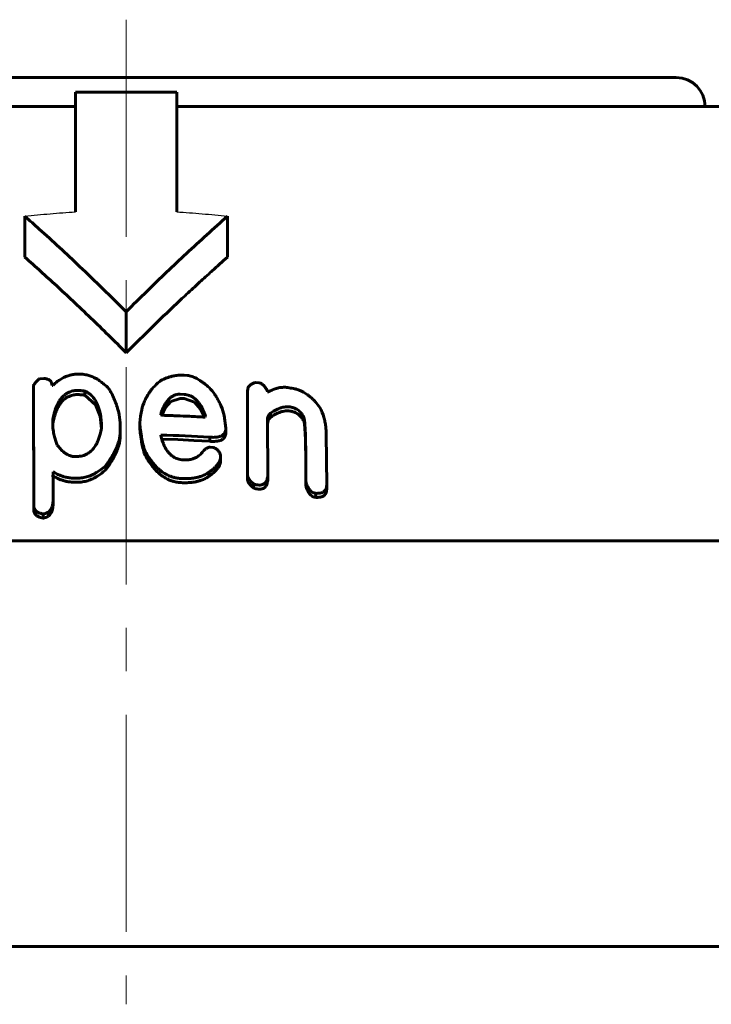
# Model space of a CAD drawing. Header units: millimetres. Extents: x -268 to 542, y -145 to 144.
# Tile 12 of 14: x 417 to 440, y 110 to 144. Entities that reach past the tile are written whole.
import ezdxf

# ---------------------------------------------------------------- set-up
doc = ezdxf.new("R2010")
doc.units = ezdxf.units.MM
for name, pattern in [('K5LT-1', [0]), ('K5LT_AXLED', [12, 7.5, -1.5, 1.5, -1.5]), ('K5LT_BASIC', [0])]:
    doc.linetypes.add(name, pattern=pattern)
doc.layers.add('Системный слой (1)', color=7, linetype='Continuous', true_color=0x6c6c6c)

# ---------------------------------------------------------------- blocks, each defined once
blk = doc.blocks.new('U41')
at = {"layer": 'Системный слой (1)', "color": 150, "linetype": 'K5LT_BASIC', "lineweight": 60, "true_color": 0x0080ff}
for p, q in [((422.014, 129.999), (421.462, 130.015)), ((422.566, 129.974), (422.014, 129.999)), ((423.117, 129.941), (422.566, 129.974))]:
    blk.add_line(p, q, dxfattribs=at)
blk = doc.blocks.new('U44')
at = {"layer": 'Системный слой (1)', "color": 150, "linetype": 'K5LT_BASIC', "lineweight": 60, "true_color": 0x0080ff}
for p, q in [((425.11, 130.534), (425.122, 130.618)), ((425.122, 130.618), (425.154, 130.699)), ((425.154, 130.699), (425.218, 130.767))]:
    blk.add_line(p, q, dxfattribs=at)
blk = doc.blocks.new('U45')
at = {"layer": 'Системный слой (1)', "color": 150, "linetype": 'K5LT_BASIC', "lineweight": 60, "true_color": 0x0080ff}
for p, q in [((419.172, 131.206), (418.806, 131.534)), ((419.329, 130.795), (419.172, 131.206)), ((419.38, 130.369), (419.329, 130.795))]:
    blk.add_line(p, q, dxfattribs=at)
blk = doc.blocks.new('U47')
at = {"layer": 'Системный слой (1)', "color": 150, "linetype": 'K5LT_BASIC', "lineweight": 60, "true_color": 0x0080ff}
for p, q in [((422.588, 131.289), (422.237, 131.417)), ((422.802, 131.046), (422.588, 131.289)), ((422.935, 130.777), (422.802, 131.046))]:
    blk.add_line(p, q, dxfattribs=at)
blk = doc.blocks.new('U60')
at = {"layer": 'Системный слой (1)', "color": 150, "linetype": 'K5LT_BASIC', "lineweight": 60, "true_color": 0x0080ff}
for p, q in [((421.774, 131.315), (421.585, 131.092)), ((422.094, 131.425), (421.774, 131.315)), ((421.585, 131.092), (421.461, 130.844))]:
    blk.add_line(p, q, dxfattribs=at)
blk = doc.blocks.new('U65')
at = {"layer": 'Системный слой (1)', "color": 150, "linetype": 'K5LT_BASIC', "lineweight": 60, "true_color": 0x0080ff}
for p, q in [((417.709, 128.67), (417.71, 128.697)), ((417.71, 128.697), (417.711, 128.723)), ((417.711, 128.723), (417.711, 128.75))]:
    blk.add_line(p, q, dxfattribs=at)

msp = doc.modelspace()

# ---------------------------------------------------------------- linework, layer by layer
at = {"layer": 'Системный слой (1)', "color": 30, "linetype": 'K5LT_AXLED', "lineweight": 18, "true_color": 0xff8000}
msp.add_line((420.232, 144.5), (420.232, 110.5), dxfattribs=at)
at = {"layer": 'Системный слой (1)', "color": 150, "linetype": 'K5LT_BASIC', "lineweight": 60, "true_color": 0x0080ff}
for p, q in [((401.232, 142.5), (439.232, 142.5)), ((418.482, 137.863), (418.482, 142)), ((418.482, 142), (421.982, 142)), ((421.982, 142), (421.982, 137.863)), ((395.294, 141.5), (418.482, 141.5)), ((421.982, 141.5), (445.171, 141.5)), ((416.732, 136.297), (416.732, 137.711)), ((423.732, 136.297), (423.732, 137.711)), ((420.232, 133), (420.232, 134.414)), ((417.244, 132.1), (417.387, 132.112)), ((422.237, 132.222), (422.346, 132.216)), ((424.696, 131.975), (424.823, 131.959)), ((417.029, 131.671), (417.029, 131.813)), ((417.046, 127.713), (417.029, 131.813)), ((417.029, 131.671), (417.046, 127.571)), ((417.673, 131.866), (417.694, 131.867)), ((418.806, 131.534), (418.806, 131.675)), ((424.427, 128.777), (424.427, 131.691)), ((425.109, 131.673), (425.109, 131.653)), ((425.109, 131.653), (425.147, 131.648)), ((422.094, 131.566), (422.237, 131.558)), ((422.094, 131.425), (422.237, 131.417)), ((421.429, 130.859), (421.446, 130.947)), ((421.446, 130.851), (421.446, 130.947)), ((425.218, 130.767), (425.218, 130.908)), ((417.694, 130.5), (417.694, 130.643)), ((419.993, 130.865), (420.03, 130.575)), ((420.03, 130.575), (420.03, 130.305)), ((422.974, 130.808), (422.957, 130.775)), ((423.622, 130.827), (423.676, 130.391)), ((425.109, 130.639), (425.126, 128.764)), ((426.35, 130.662), (426.35, 130.803)), ((420.03, 130.164), (420.03, 130.305)), ((420.709, 130.356), (420.709, 130.497)), ((423.676, 130.25), (423.676, 130.391)), ((421.429, 130.157), (421.429, 130.14)), ((423.117, 129.941), (423.117, 130.083)), ((427.142, 130.184), (427.159, 128.432)), ((420.852, 129.528), (420.852, 129.67)), ((423.137, 129.738), (423.226, 129.731)), ((418.557, 129.419), (418.485, 129.416)), ((423.496, 129.44), (423.496, 129.406)), ((423.496, 129.264), (423.496, 129.406)), ((417.711, 128.75), (417.711, 128.892)), ((419.525, 128.954), (419.525, 129.095)), ((423.1, 128.739), (423.1, 128.88)), ((426.439, 128.555), (426.439, 128.946)), ((417.694, 128.748), (417.711, 128.66)), ((417.711, 128.66), (417.711, 127.976)), ((418.628, 128.673), (418.574, 128.67)), ((418.628, 128.531), (418.574, 128.529)), ((424.427, 128.636), (424.427, 128.777)), ((425.126, 128.623), (425.126, 128.764)), ((426.439, 128.414), (426.439, 128.555)), ((424.642, 128.327), (424.642, 128.468)), ((424.785, 128.434), (424.768, 128.436)), ((424.785, 128.293), (424.768, 128.295)), ((427.159, 128.29), (427.159, 128.432)), ((417.711, 127.835), (417.711, 127.976)), ((426.78, 128.004), (426.78, 128.145)), ((417.387, 127.433), (417.37, 127.432)), ((417.37, 127.291), (417.37, 127.432)), ((417.387, 127.292), (417.37, 127.291)), ((417.547, 127.358), (417.547, 127.499)), ((380.232, 126.5), (460.232, 126.5)), ((461.232, 112.5), (379.232, 112.5))]:
    msp.add_line(p, q, dxfattribs=at)
for centre, radius, start, end in [((439.232, 141.5), 1, 0, 90), ((419.923, 95.021), 37.245, 80.5945, 80.9028)]:
    msp.add_arc(centre, radius, start, end, dxfattribs=at)
at = {"layer": 'Системный слой (1)', "color": 7, "linetype": 'K5LT-1'}
for points in [[(416.732, 137.711), (416.877, 137.728), (417.168, 137.759), (417.606, 137.801), (418.045, 137.836), (418.337, 137.855), (418.482, 137.863)], [(421.982, 137.863), (422.128, 137.855), (422.42, 137.836), (422.858, 137.801), (423.296, 137.759), (423.587, 137.728), (423.732, 137.711)]]:
    msp.add_open_spline(points, degree=3, dxfattribs=at)
at = {"layer": 'Системный слой (1)', "color": 150, "linetype": 'K5LT_BASIC', "lineweight": 60, "true_color": 0x0080ff}
for points, knots in [([(420.232, 134.414), (419.701, 134.946), (418.708, 135.915), (417.535, 137), (416.898, 137.565), (416.732, 137.711)], [0, 0, 0, 0, 2.785503, 5.164579, 6, 6, 6, 6]), ([(423.732, 137.711), (423.255, 137.292), (422.322, 136.446), (421.161, 135.335), (420.472, 134.654), (420.232, 134.414)], [0, 0, 0, 0, 2.4017, 4.74577, 6, 6, 6, 6]), ([(416.732, 136.297), (417.098, 135.975), (417.653, 135.476), (418.41, 134.772), (419.216, 134.005), (419.828, 133.404), (420.232, 133)], [0, 0, 0, 0, 2.151747, 3.280598, 4.526652, 7, 7, 7, 7]), ([(423.732, 136.297), (423.644, 136.219), (423.445, 136.044), (423.176, 135.802), (422.866, 135.523), (422.522, 135.207), (421.934, 134.659), (421.162, 133.921), (420.542, 133.31), (420.232, 133)], [0, 0, 0, 0, 0.737512, 1.675221, 2.276235, 3.354583, 4.604913, 7.2952, 10, 10, 10, 10]), ([(418.536, 132.263), (418.488, 132.26), (418.418, 132.253), (418.329, 132.235), (418.262, 132.217), (418.188, 132.192), (418.108, 132.16), (418.007, 132.109), (417.896, 132.039), (417.786, 131.953), (417.722, 131.895), (417.694, 131.867)], [0, 0, 0, 0, 1.690778, 2.462622, 3.206433, 4.172037, 5.283571, 6.377912, 8.431278, 10.364413, 12, 12, 12, 12]), ([(419.634, 131.757), (419.582, 131.813), (419.491, 131.9), (419.367, 131.998), (419.252, 132.076), (419.151, 132.132), (419.029, 132.186), (418.935, 132.217), (418.831, 132.243), (418.717, 132.261), (418.616, 132.266), (418.548, 132.263), (418.536, 132.263)], [0, 0, 0, 0, 2.687989, 4.320078, 5.270497, 7.19846, 7.973166, 9.362157, 10.13956, 11.103342, 12.664179, 13, 13, 13, 13]), ([(417.244, 132.1), (417.21, 132.076), (417.164, 132.038), (417.114, 131.988), (417.077, 131.944), (417.047, 131.896), (417.031, 131.848), (417.029, 131.822), (417.029, 131.813)], [0, 0, 0, 0, 2.763031, 3.942816, 5.011791, 6.831091, 8.223491, 9, 9, 9, 9]), ([(417.673, 131.866), (417.673, 131.897), (417.668, 131.936), (417.65, 131.976), (417.64, 131.994), (417.625, 132.015), (417.601, 132.038), (417.568, 132.062), (417.528, 132.081), (417.468, 132.101), (417.42, 132.109), (417.387, 132.112)], [0, 0, 0, 0, 3.166019, 3.76531, 4.307328, 5.112398, 6.110828, 7.270967, 8.489876, 9.607573, 12, 12, 12, 12]), ([(421.391, 132.009), (421.309, 131.942), (421.183, 131.821), (421.036, 131.634), (420.939, 131.476), (420.842, 131.275), (420.747, 130.985), (420.712, 130.705), (420.709, 130.526), (420.709, 130.497)], [0, 0, 0, 0, 1.652054, 2.786236, 3.970853, 4.833424, 6.712916, 9.463775, 10, 10, 10, 10]), ([(422.237, 132.222), (422.202, 132.224), (422.144, 132.226), (422.061, 132.223), (421.984, 132.217), (421.891, 132.204), (421.787, 132.181), (421.678, 132.148), (421.543, 132.094), (421.45, 132.045), (421.391, 132.009)], [0, 0, 0, 0, 1.251579, 2.031718, 2.976202, 3.980406, 5.432642, 6.846072, 8.221194, 11, 11, 11, 11]), ([(423.1, 131.804), (423.046, 131.849), (422.965, 131.913), (422.846, 131.998), (422.758, 132.055), (422.669, 132.107), (422.591, 132.147), (422.51, 132.18), (422.43, 132.205), (422.373, 132.214), (422.346, 132.216)], [0, 0, 0, 0, 2.814073, 4.119453, 5.71395, 6.864091, 8.045762, 8.973469, 10.074025, 11, 11, 11, 11]), ([(424.696, 131.975), (424.666, 131.966), (424.618, 131.948), (424.556, 131.915), (424.509, 131.881), (424.474, 131.842), (424.451, 131.804), (424.432, 131.755), (424.427, 131.717), (424.427, 131.691)], [0, 0, 0, 0, 1.898786, 3.176523, 4.536252, 5.880962, 6.982352, 7.873221, 10, 10, 10, 10]), ([(425.109, 131.673), (425.103, 131.687), (425.088, 131.717), (425.062, 131.765), (425.032, 131.813), (425, 131.853), (424.971, 131.884), (424.942, 131.908), (424.912, 131.929), (424.88, 131.944), (424.85, 131.954), (424.832, 131.957), (424.823, 131.959)], [0, 0, 0, 0, 1.538204, 3.509798, 5.459812, 7.178476, 8.348925, 9.424773, 10.493132, 11.506831, 12.281727, 13, 13, 13, 13]), ([(417.694, 130.643), (417.705, 130.714), (417.726, 130.827), (417.765, 130.977), (417.802, 131.089), (417.841, 131.183), (417.885, 131.271), (417.928, 131.343), (417.969, 131.401), (418.019, 131.462), (418.071, 131.514), (418.134, 131.563), (418.175, 131.59), (418.231, 131.623), (418.303, 131.654), (418.384, 131.678), (418.462, 131.692), (418.51, 131.696), (418.536, 131.697)], [0, 0, 0, 0, 3.191603, 4.972326, 6.659356, 8.183198, 9.245968, 10.736105, 11.54399, 12.066954, 13.800416, 14.296274, 14.918984, 15.504248, 16.509079, 17.505398, 18.179126, 19, 19, 19, 19]), ([(418.806, 131.675), (418.783, 131.678), (418.745, 131.682), (418.688, 131.688), (418.641, 131.693), (418.601, 131.696), (418.572, 131.697), (418.552, 131.698), (418.541, 131.698), (418.536, 131.697)], [0, 0, 0, 0, 2.512746, 4.31796, 6.316921, 7.775851, 8.785342, 9.49352, 10, 10, 10, 10]), ([(419.382, 130.381), (419.382, 130.463), (419.378, 130.593), (419.36, 130.769), (419.337, 130.905), (419.31, 131.019), (419.277, 131.125), (419.24, 131.222), (419.194, 131.313), (419.132, 131.411), (419.069, 131.488), (418.988, 131.564), (418.913, 131.621), (418.843, 131.658), (418.806, 131.675)], [0, 0, 0, 0, 2.624666, 4.130215, 5.590446, 6.967239, 7.832652, 9.060281, 10.162212, 10.930306, 12.503607, 13.010403, 13.986996, 15, 15, 15, 15]), ([(419.993, 130.865), (419.974, 130.939), (419.946, 131.045), (419.901, 131.185), (419.865, 131.289), (419.823, 131.395), (419.772, 131.512), (419.711, 131.632), (419.661, 131.717), (419.634, 131.757)], [0, 0, 0, 0, 2.447631, 3.454655, 4.616609, 5.896677, 7.024027, 8.558937, 10, 10, 10, 10]), ([(423.622, 130.827), (423.594, 130.938), (423.54, 131.1), (423.445, 131.304), (423.37, 131.439), (423.263, 131.606), (423.17, 131.725), (423.1, 131.804)], [0, 0, 0, 0, 2.594918, 3.813, 4.911823, 5.883665, 8, 8, 8, 8]), ([(425.812, 131.797), (425.762, 131.805), (425.671, 131.81), (425.552, 131.797), (425.472, 131.779), (425.381, 131.753), (425.275, 131.713), (425.188, 131.67), (425.147, 131.648)], [0, 0, 0, 0, 1.797894, 3.292066, 4.441356, 4.95257, 7.007475, 9, 9, 9, 9]), ([(426.927, 131.109), (426.875, 131.177), (426.797, 131.273), (426.676, 131.398), (426.589, 131.478), (426.503, 131.545), (426.429, 131.597), (426.353, 131.643), (426.258, 131.692), (426.143, 131.736), (426.055, 131.757), (426.009, 131.765)], [0, 0, 0, 0, 2.960033, 4.16016, 5.696388, 6.764065, 7.573178, 8.458309, 9.45452, 10.706472, 12, 12, 12, 12]), ([(417.694, 130.501), (417.705, 130.573), (417.726, 130.685), (417.765, 130.836), (417.802, 130.947), (417.841, 131.041), (417.885, 131.13), (417.928, 131.201), (417.969, 131.259), (418.019, 131.321), (418.071, 131.373), (418.134, 131.422), (418.175, 131.449), (418.231, 131.481), (418.303, 131.513), (418.384, 131.536), (418.462, 131.55), (418.51, 131.555), (418.536, 131.556)], [0, 0, 0, 0, 3.191603, 4.972326, 6.659356, 8.183198, 9.245968, 10.736105, 11.54399, 12.066954, 13.800416, 14.296274, 14.918984, 15.504248, 16.509079, 17.505398, 18.179126, 19, 19, 19, 19]), ([(418.806, 131.534), (418.783, 131.537), (418.745, 131.541), (418.688, 131.547), (418.641, 131.551), (418.601, 131.554), (418.572, 131.556), (418.552, 131.556), (418.541, 131.556), (418.536, 131.556)], [0, 0, 0, 0, 2.512746, 4.31796, 6.316921, 7.775851, 8.785342, 9.49352, 10, 10, 10, 10]), ([(422.094, 131.566), (422.078, 131.567), (422.054, 131.567), (422.019, 131.565), (421.986, 131.56), (421.946, 131.55), (421.904, 131.536), (421.863, 131.517), (421.82, 131.491), (421.774, 131.459), (421.728, 131.417), (421.682, 131.368), (421.638, 131.313), (421.592, 131.246), (421.54, 131.158), (421.49, 131.055), (421.459, 130.98), (421.446, 130.947)], [0, 0, 0, 0, 0.71624, 1.083961, 1.621511, 2.292582, 3.021465, 3.772067, 4.607585, 5.612885, 6.776045, 8.070721, 9.477831, 10.923969, 12.939811, 15.737414, 18, 18, 18, 18]), ([(422.974, 130.808), (422.955, 130.867), (422.92, 130.962), (422.86, 131.088), (422.81, 131.177), (422.764, 131.246), (422.723, 131.3), (422.671, 131.359), (422.612, 131.413), (422.551, 131.457), (422.504, 131.485), (422.459, 131.507), (422.402, 131.529), (422.329, 131.549), (422.269, 131.557), (422.237, 131.558)], [0, 0, 0, 0, 3.002362, 4.858217, 6.578313, 7.740329, 8.616644, 9.576525, 11.147917, 11.957211, 12.599347, 13.260372, 13.863115, 14.875738, 16, 16, 16, 16]), ([(425.109, 130.639), (425.109, 130.667), (425.112, 130.713), (425.124, 130.775), (425.149, 130.841), (425.184, 130.885), (425.218, 130.908)], [0, 0, 0, 0, 1.995123, 3.281781, 4.513032, 7, 7, 7, 7]), ([(425.218, 130.908), (425.265, 130.941), (425.342, 130.992), (425.45, 131.048), (425.521, 131.078), (425.583, 131.099), (425.65, 131.118), (425.731, 131.132), (425.816, 131.136), (425.871, 131.131), (425.9, 131.126)], [0, 0, 0, 0, 2.853611, 4.503882, 5.722752, 6.341165, 7.479859, 8.742938, 9.818625, 11, 11, 11, 11]), ([(425.218, 130.767), (425.265, 130.8), (425.342, 130.851), (425.45, 130.907), (425.521, 130.936), (425.583, 130.958), (425.65, 130.977), (425.731, 130.99), (425.816, 130.994), (425.871, 130.99), (425.9, 130.985)], [0, 0, 0, 0, 2.853611, 4.503882, 5.722752, 6.341165, 7.479859, 8.742938, 9.818625, 11, 11, 11, 11]), ([(425.9, 131.126), (425.924, 131.123), (425.962, 131.115), (426.012, 131.1), (426.054, 131.084), (426.104, 131.061), (426.164, 131.025), (426.226, 130.974), (426.277, 130.918), (426.318, 130.861), (426.34, 130.824), (426.35, 130.803)], [0, 0, 0, 0, 1.354483, 2.159293, 2.937334, 3.932436, 5.319582, 7.124477, 8.922473, 10.329576, 12, 12, 12, 12]), ([(425.9, 130.985), (425.924, 130.981), (425.962, 130.973), (426.012, 130.958), (426.054, 130.943), (426.104, 130.92), (426.164, 130.883), (426.226, 130.833), (426.277, 130.777), (426.318, 130.72), (426.34, 130.682), (426.35, 130.662)], [0, 0, 0, 0, 1.354483, 2.159293, 2.937334, 3.932436, 5.319582, 7.124477, 8.922473, 10.329576, 12, 12, 12, 12]), ([(427.142, 130.184), (427.142, 130.274), (427.133, 130.417), (427.1, 130.613), (427.046, 130.832), (426.982, 130.997), (426.927, 131.109)], [0, 0, 0, 0, 2.057599, 3.237444, 4.414988, 7, 7, 7, 7]), ([(421.429, 130.859), (421.435, 130.856), (421.444, 130.851), (421.458, 130.846), (421.47, 130.842), (421.478, 130.84), (421.483, 130.84)], [0, 0, 0, 0, 2.590913, 3.985375, 5.279698, 7, 7, 7, 7]), ([(421.483, 130.84), (421.538, 130.838), (421.641, 130.835), (421.809, 130.829), (422.067, 130.82), (422.455, 130.803), (422.778, 130.786), (422.957, 130.775)], [0, 0, 0, 0, 0.885205, 1.687785, 2.734791, 5.087884, 8, 8, 8, 8]), ([(426.35, 130.803), (426.352, 130.803), (426.354, 130.802), (426.356, 130.8), (426.358, 130.798), (426.36, 130.796), (426.363, 130.791), (426.367, 130.784), (426.371, 130.771), (426.377, 130.752), (426.382, 130.725), (426.388, 130.693), (426.394, 130.647), (426.4, 130.587), (426.407, 130.508), (426.414, 130.404), (426.421, 130.252), (426.428, 130.047), (426.433, 129.81), (426.436, 129.581), (426.439, 129.295), (426.439, 129.087), (426.439, 128.946)], [0, 0, 0, 0, 0.041405, 0.059023, 0.082527, 0.115643, 0.166503, 0.252017, 0.405228, 0.645051, 0.969161, 1.370612, 1.854734, 2.633106, 3.612035, 4.757665, 6.500102, 9.226654, 12.375168, 15.28587, 17.74582, 23, 23, 23, 23]), ([(426.35, 130.662), (426.352, 130.661), (426.354, 130.66), (426.356, 130.659), (426.358, 130.657), (426.36, 130.654), (426.363, 130.65), (426.367, 130.642), (426.371, 130.629), (426.377, 130.61), (426.382, 130.584), (426.388, 130.551), (426.394, 130.506), (426.4, 130.445), (426.407, 130.367), (426.414, 130.262), (426.421, 130.111), (426.428, 129.905), (426.433, 129.669), (426.436, 129.439), (426.439, 129.153), (426.439, 128.946), (426.439, 128.804)], [0, 0, 0, 0, 0.041405, 0.059023, 0.082527, 0.115643, 0.166503, 0.252017, 0.405228, 0.645051, 0.969161, 1.370612, 1.854734, 2.633106, 3.612035, 4.757665, 6.500102, 9.226654, 12.375168, 15.28587, 17.74582, 23, 23, 23, 23]), ([(417.694, 130.5), (417.7, 130.427), (417.712, 130.321), (417.735, 130.187), (417.754, 130.101), (417.775, 130.023), (417.805, 129.926), (417.833, 129.856), (417.854, 129.81)], [0, 0, 0, 0, 2.806796, 4.072363, 5.168119, 6.185917, 7.124989, 9, 9, 9, 9]), ([(418.557, 129.419), (418.597, 129.421), (418.669, 129.429), (418.754, 129.451), (418.809, 129.471), (418.85, 129.489), (418.895, 129.512), (418.949, 129.546), (419.004, 129.589), (419.058, 129.64), (419.108, 129.698), (419.152, 129.759), (419.198, 129.834), (419.247, 129.928), (419.296, 130.051), (419.344, 130.204), (419.37, 130.317), (419.382, 130.381)], [0, 0, 0, 0, 1.267579, 2.281051, 2.818295, 3.206122, 3.803932, 4.565627, 5.433718, 6.370387, 7.386995, 8.458328, 9.370876, 11.019039, 12.9232, 15.067454, 18, 18, 18, 18]), ([(419.525, 129.095), (419.606, 129.204), (419.719, 129.37), (419.846, 129.603), (419.929, 129.788), (419.988, 129.971), (420.022, 130.143), (420.03, 130.251), (420.03, 130.305)], [0, 0, 0, 0, 2.602905, 3.872901, 5.304934, 6.703508, 7.852297, 9, 9, 9, 9]), ([(420.709, 130.497), (420.716, 130.42), (420.731, 130.295), (420.774, 130.019), (420.816, 129.821), (420.852, 129.67)], [0, 0, 0, 0, 1.682059, 2.689378, 6, 6, 6, 6]), ([(420.709, 130.356), (420.716, 130.278), (420.731, 130.154), (420.774, 129.878), (420.816, 129.68), (420.852, 129.528)], [0, 0, 0, 0, 1.682059, 2.689378, 6, 6, 6, 6]), ([(423.117, 130.083), (423.171, 130.079), (423.262, 130.075), (423.357, 130.084), (423.406, 130.092), (423.433, 130.098), (423.47, 130.108), (423.514, 130.124), (423.559, 130.148), (423.596, 130.178), (423.624, 130.21), (423.649, 130.25), (423.671, 130.31), (423.676, 130.361), (423.676, 130.391)], [0, 0, 0, 0, 2.906104, 4.774367, 5.093595, 5.587169, 6.296414, 7.244994, 8.285155, 9.347949, 10.330734, 11.152742, 12.745573, 15, 15, 15, 15]), ([(423.117, 129.941), (423.171, 129.937), (423.262, 129.934), (423.357, 129.942), (423.406, 129.951), (423.433, 129.956), (423.47, 129.966), (423.514, 129.983), (423.559, 130.007), (423.596, 130.036), (423.624, 130.068), (423.649, 130.109), (423.671, 130.168), (423.676, 130.22), (423.676, 130.25)], [0, 0, 0, 0, 2.906104, 4.774367, 5.093595, 5.587169, 6.296414, 7.244994, 8.285155, 9.347949, 10.330734, 11.152742, 12.745573, 15, 15, 15, 15]), ([(419.525, 128.954), (419.606, 129.063), (419.719, 129.228), (419.846, 129.462), (419.929, 129.646), (419.988, 129.829), (420.022, 130.002), (420.03, 130.11), (420.03, 130.164)], [0, 0, 0, 0, 2.602905, 3.872901, 5.304934, 6.703508, 7.852297, 9, 9, 9, 9]), ([(421.429, 130.14), (421.443, 130.08), (421.469, 129.987), (421.515, 129.862), (421.555, 129.77), (421.597, 129.693), (421.643, 129.621), (421.688, 129.562), (421.733, 129.512), (421.786, 129.462), (421.842, 129.419), (421.914, 129.377), (421.977, 129.347), (422.06, 129.32), (422.142, 129.304), (422.197, 129.299), (422.22, 129.298)], [0, 0, 0, 0, 2.88206, 4.488498, 6.014338, 7.398283, 8.366384, 9.727225, 10.527572, 11.124514, 12.650289, 13.21123, 14.206572, 15.156437, 16.225426, 17, 17, 17, 17]), ([(417.854, 129.81), (417.886, 129.766), (417.939, 129.7), (418.02, 129.617), (418.073, 129.57), (418.119, 129.535), (418.158, 129.508), (418.212, 129.477), (418.266, 129.452), (418.326, 129.433), (418.384, 129.419), (418.442, 129.415), (418.477, 129.415), (418.485, 129.416)], [0, 0, 0, 0, 3.331425, 5.078353, 6.741631, 7.39557, 8.260421, 9.292326, 10.739849, 11.290675, 12.378185, 13.625948, 14, 14, 14, 14]), ([(420.852, 129.67), (420.896, 129.585), (420.959, 129.472), (421.065, 129.312), (421.149, 129.199), (421.238, 129.097), (421.306, 129.029), (421.371, 128.968), (421.438, 128.913), (421.55, 128.834), (421.651, 128.776), (421.759, 128.732), (421.829, 128.707), (421.934, 128.678), (422.041, 128.661), (422.111, 128.657), (422.128, 128.656)], [0, 0, 0, 0, 3.264913, 4.301952, 6.295987, 7.813298, 8.553175, 9.269068, 10.517882, 11.121868, 13.260757, 13.748694, 14.250412, 15.212712, 16.577945, 17, 17, 17, 17]), ([(422.885, 129.597), (422.859, 129.56), (422.813, 129.505), (422.739, 129.44), (422.679, 129.399), (422.621, 129.367), (422.562, 129.342), (422.499, 129.323), (422.432, 129.308), (422.339, 129.296), (422.267, 129.296), (422.22, 129.298)], [0, 0, 0, 0, 2.508555, 3.866338, 5.084946, 6.065191, 7.04458, 8.013111, 8.971042, 10.040945, 12, 12, 12, 12]), ([(423.137, 129.738), (423.128, 129.739), (423.115, 129.738), (423.097, 129.735), (423.08, 129.73), (423.055, 129.721), (423.026, 129.706), (422.996, 129.687), (422.968, 129.667), (422.93, 129.638), (422.904, 129.614), (422.885, 129.597)], [0, 0, 0, 0, 1.02211, 1.379984, 1.985369, 3.013678, 4.351407, 5.893093, 7.419454, 8.671525, 12, 12, 12, 12]), ([(423.496, 129.44), (423.491, 129.461), (423.483, 129.492), (423.466, 129.536), (423.447, 129.574), (423.417, 129.616), (423.38, 129.654), (423.341, 129.682), (423.305, 129.702), (423.268, 129.718), (423.241, 129.727), (423.226, 129.731)], [0, 0, 0, 0, 2.116859, 3.151405, 4.504638, 6.138743, 7.736065, 8.963192, 9.989886, 10.858108, 12, 12, 12, 12]), ([(420.852, 129.528), (420.896, 129.443), (420.959, 129.331), (421.065, 129.171), (421.149, 129.057), (421.238, 128.956), (421.306, 128.887), (421.371, 128.827), (421.438, 128.772), (421.55, 128.692), (421.651, 128.635), (421.759, 128.591), (421.829, 128.566), (421.934, 128.537), (422.041, 128.52), (422.111, 128.515), (422.128, 128.514)], [0, 0, 0, 0, 3.264913, 4.301952, 6.295987, 7.813298, 8.553175, 9.269068, 10.517882, 11.121868, 13.260757, 13.748694, 14.250412, 15.212712, 16.577945, 17, 17, 17, 17]), ([(423.1, 128.88), (423.151, 128.917), (423.233, 128.98), (423.323, 129.065), (423.373, 129.122), (423.405, 129.162), (423.43, 129.2), (423.463, 129.257), (423.489, 129.326), (423.496, 129.382), (423.496, 129.406)], [0, 0, 0, 0, 2.792614, 4.650119, 5.785044, 6.401832, 7.178962, 8.029002, 9.735831, 11, 11, 11, 11]), ([(423.1, 128.739), (423.151, 128.775), (423.233, 128.839), (423.323, 128.924), (423.373, 128.98), (423.405, 129.021), (423.43, 129.058), (423.463, 129.116), (423.489, 129.185), (423.496, 129.24), (423.496, 129.264)], [0, 0, 0, 0, 2.792614, 4.650119, 5.785044, 6.401832, 7.178962, 8.029002, 9.735831, 11, 11, 11, 11]), ([(417.694, 128.748), (417.695, 128.748), (417.696, 128.748), (417.697, 128.749), (417.698, 128.75), (417.699, 128.752), (417.701, 128.755), (417.702, 128.76), (417.704, 128.769), (417.707, 128.782), (417.708, 128.8), (417.71, 128.82), (417.711, 128.851), (417.711, 128.875), (417.711, 128.892)], [0, 0, 0, 0, 0.188817, 0.323951, 0.431236, 0.593904, 0.853948, 1.312042, 2.149654, 3.626913, 5.527028, 7.638768, 9.869349, 15, 15, 15, 15]), ([(417.711, 128.892), (417.754, 128.862), (417.828, 128.818), (417.926, 128.773), (418.02, 128.737), (418.125, 128.706), (418.245, 128.684), (418.392, 128.668), (418.498, 128.667), (418.574, 128.67)], [0, 0, 0, 0, 1.939633, 3.083508, 3.732707, 5.310357, 6.694048, 7.636489, 10, 10, 10, 10]), ([(418.628, 128.673), (418.694, 128.675), (418.818, 128.693), (418.951, 128.735), (419.049, 128.776), (419.125, 128.812), (419.231, 128.872), (419.37, 128.965), (419.47, 129.046), (419.525, 129.095)], [0, 0, 0, 0, 1.781104, 3.416835, 3.90908, 4.847495, 5.893102, 7.578075, 10, 10, 10, 10]), ([(418.628, 128.531), (418.694, 128.534), (418.818, 128.552), (418.951, 128.594), (419.049, 128.634), (419.125, 128.671), (419.231, 128.731), (419.37, 128.823), (419.47, 128.905), (419.525, 128.954)], [0, 0, 0, 0, 1.781104, 3.416835, 3.90908, 4.847495, 5.893102, 7.578075, 10, 10, 10, 10]), ([(422.128, 128.656), (422.198, 128.652), (422.301, 128.651), (422.445, 128.658), (422.559, 128.671), (422.678, 128.692), (422.782, 128.72), (422.871, 128.752), (422.942, 128.783), (423.019, 128.824), (423.07, 128.858), (423.1, 128.88)], [0, 0, 0, 0, 2.347762, 3.46903, 4.848739, 6.231885, 7.618796, 8.655743, 9.630321, 10.481718, 12, 12, 12, 12]), ([(417.711, 128.75), (417.754, 128.72), (417.828, 128.676), (417.926, 128.631), (418.02, 128.596), (418.125, 128.565), (418.245, 128.543), (418.392, 128.527), (418.498, 128.526), (418.574, 128.529)], [0, 0, 0, 0, 1.939633, 3.083508, 3.732707, 5.310357, 6.694048, 7.636489, 10, 10, 10, 10]), ([(422.128, 128.514), (422.198, 128.511), (422.301, 128.509), (422.445, 128.517), (422.559, 128.529), (422.678, 128.551), (422.782, 128.579), (422.871, 128.61), (422.942, 128.642), (423.019, 128.683), (423.07, 128.716), (423.1, 128.739)], [0, 0, 0, 0, 2.347762, 3.46903, 4.848739, 6.231885, 7.618796, 8.655743, 9.630321, 10.481718, 12, 12, 12, 12]), ([(424.427, 128.777), (424.427, 128.759), (424.431, 128.729), (424.444, 128.689), (424.461, 128.656), (424.487, 128.614), (424.537, 128.555), (424.594, 128.504), (424.634, 128.474), (424.642, 128.468)], [0, 0, 0, 0, 1.564359, 2.638627, 3.506303, 4.548089, 6.519936, 9.337585, 10, 10, 10, 10]), ([(424.427, 128.636), (424.427, 128.618), (424.431, 128.587), (424.444, 128.548), (424.461, 128.515), (424.487, 128.473), (424.537, 128.413), (424.594, 128.363), (424.634, 128.332), (424.642, 128.327)], [0, 0, 0, 0, 1.564359, 2.638627, 3.506303, 4.548089, 6.519936, 9.337585, 10, 10, 10, 10]), ([(424.785, 128.434), (424.81, 128.431), (424.844, 128.43), (424.885, 128.433), (424.911, 128.438), (424.939, 128.445), (424.971, 128.458), (425.004, 128.478), (425.034, 128.505), (425.059, 128.536), (425.082, 128.576), (425.102, 128.626), (425.118, 128.692), (425.124, 128.739), (425.126, 128.764)], [0, 0, 0, 0, 1.654944, 2.254346, 2.733703, 3.436882, 4.290059, 5.278575, 6.401537, 7.59791, 8.74822, 10.506877, 12.651845, 15, 15, 15, 15]), ([(424.785, 128.293), (424.81, 128.29), (424.844, 128.288), (424.885, 128.292), (424.911, 128.296), (424.939, 128.304), (424.971, 128.317), (425.004, 128.337), (425.034, 128.363), (425.059, 128.395), (425.082, 128.434), (425.102, 128.485), (425.118, 128.55), (425.124, 128.598), (425.126, 128.623)], [0, 0, 0, 0, 1.654944, 2.254346, 2.733703, 3.436882, 4.290059, 5.278575, 6.401537, 7.59791, 8.74822, 10.506877, 12.651845, 15, 15, 15, 15]), ([(426.439, 128.555), (426.449, 128.516), (426.467, 128.453), (426.5, 128.377), (426.528, 128.324), (426.556, 128.283), (426.594, 128.24), (426.632, 128.206), (426.674, 128.181), (426.71, 128.164), (426.745, 128.153), (426.77, 128.147), (426.78, 128.145)], [0, 0, 0, 0, 3.209461, 5.076039, 6.199775, 7.597262, 8.554716, 10.1208, 10.885715, 11.538936, 12.404972, 13, 13, 13, 13]), ([(424.642, 128.468), (424.648, 128.464), (424.66, 128.459), (424.68, 128.452), (424.702, 128.447), (424.732, 128.441), (424.754, 128.438), (424.768, 128.436)], [0, 0, 0, 0, 1.367009, 2.457558, 3.993434, 5.488931, 8, 8, 8, 8]), ([(424.642, 128.327), (424.648, 128.323), (424.66, 128.318), (424.68, 128.311), (424.702, 128.305), (424.732, 128.3), (424.754, 128.296), (424.768, 128.295)], [0, 0, 0, 0, 1.367009, 2.457559, 3.993435, 5.488932, 8, 8, 8, 8]), ([(426.439, 128.414), (426.449, 128.374), (426.467, 128.311), (426.5, 128.235), (426.528, 128.183), (426.556, 128.142), (426.594, 128.098), (426.632, 128.065), (426.674, 128.039), (426.71, 128.023), (426.745, 128.011), (426.77, 128.006), (426.78, 128.004)], [0, 0, 0, 0, 3.209461, 5.076039, 6.199775, 7.597262, 8.554716, 10.1208, 10.885715, 11.538936, 12.404972, 13, 13, 13, 13]), ([(426.78, 128.145), (426.829, 128.143), (426.889, 128.145), (426.954, 128.158), (426.985, 128.167), (427.02, 128.18), (427.057, 128.201), (427.088, 128.227), (427.111, 128.254), (427.134, 128.293), (427.154, 128.351), (427.159, 128.403), (427.159, 128.432)], [0, 0, 0, 0, 2.88667, 3.491287, 4.082529, 4.947234, 5.93797, 6.96581, 7.914904, 8.729672, 10.622346, 13, 13, 13, 13]), ([(426.78, 128.004), (426.829, 128.002), (426.889, 128.004), (426.954, 128.017), (426.985, 128.025), (427.02, 128.039), (427.057, 128.059), (427.088, 128.085), (427.111, 128.113), (427.134, 128.152), (427.154, 128.21), (427.159, 128.262), (427.159, 128.29)], [0, 0, 0, 0, 2.88667, 3.491287, 4.082529, 4.947234, 5.93797, 6.96581, 7.914904, 8.729672, 10.622346, 13, 13, 13, 13]), ([(417.547, 127.499), (417.567, 127.513), (417.604, 127.548), (417.64, 127.603), (417.666, 127.661), (417.684, 127.719), (417.699, 127.79), (417.709, 127.877), (417.711, 127.942), (417.711, 127.976)], [0, 0, 0, 0, 1.183914, 2.534912, 3.596627, 4.793439, 6.077725, 7.927733, 10, 10, 10, 10]), ([(417.046, 127.713), (417.046, 127.686), (417.051, 127.642), (417.073, 127.591), (417.097, 127.556), (417.125, 127.527), (417.165, 127.498), (417.214, 127.473), (417.282, 127.449), (417.335, 127.437), (417.37, 127.432)], [0, 0, 0, 0, 2.197039, 3.611412, 4.368625, 5.376753, 6.546526, 7.778856, 8.924314, 11, 11, 11, 11]), ([(417.046, 127.571), (417.046, 127.545), (417.051, 127.5), (417.073, 127.449), (417.097, 127.415), (417.125, 127.386), (417.165, 127.356), (417.214, 127.332), (417.282, 127.307), (417.335, 127.296), (417.37, 127.291)], [0, 0, 0, 0, 2.197039, 3.611412, 4.368625, 5.376753, 6.546526, 7.778856, 8.924314, 11, 11, 11, 11]), ([(417.547, 127.358), (417.567, 127.372), (417.604, 127.406), (417.64, 127.462), (417.666, 127.52), (417.684, 127.578), (417.699, 127.649), (417.709, 127.736), (417.711, 127.801), (417.711, 127.835)], [0, 0, 0, 0, 1.183914, 2.534912, 3.596627, 4.793439, 6.077725, 7.927733, 10, 10, 10, 10]), ([(417.387, 127.433), (417.391, 127.434), (417.402, 127.435), (417.419, 127.44), (417.438, 127.447), (417.462, 127.456), (417.498, 127.473), (417.528, 127.489), (417.547, 127.499)], [0, 0, 0, 0, 0.659941, 1.593255, 2.707914, 3.739806, 5.480555, 9, 9, 9, 9]), ([(417.387, 127.292), (417.391, 127.292), (417.402, 127.294), (417.419, 127.299), (417.438, 127.305), (417.462, 127.315), (417.498, 127.332), (417.528, 127.347), (417.547, 127.358)], [0, 0, 0, 0, 0.659941, 1.593255, 2.707914, 3.739806, 5.480555, 9, 9, 9, 9])]:
    msp.add_open_spline(points, degree=3, knots=knots, dxfattribs=at)
msp.add_open_spline([(423.117, 130.083), (422.555, 130.12), (421.992, 130.145), (421.429, 130.157)], degree=3, dxfattribs=at)

# ---------------------------------------------------------------- block references
at = {"layer": 'Системный слой (1)'}
for name in ['U45', 'U60', 'U47', 'U44', 'U41', 'U65']:
    msp.add_blockref(name, (0, 0), dxfattribs=at)

doc.saveas('drawing.dxf')
